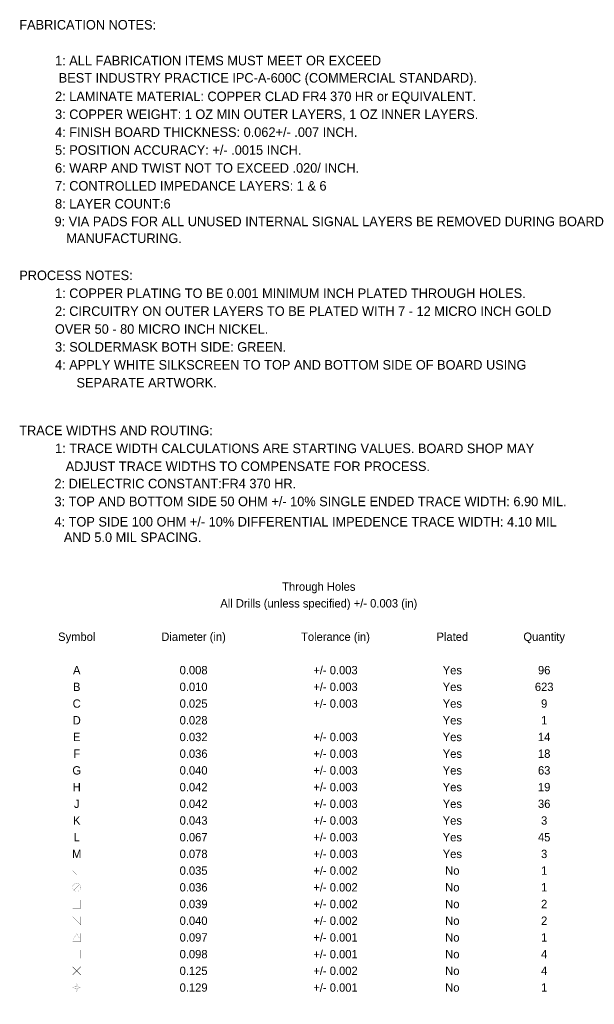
# Model space of a CAD drawing. Extents: x -0.5 to 11.3, y -1.3 to 8.4.
# Tile 11 of 11: x 6.5 to 11.3, y 0 to 8.3. Entities that reach past the tile are written whole.
import ezdxf
from ezdxf.enums import TextEntityAlignment as Align

# ---------------------------------------------------------------- set-up
doc = ezdxf.new("R2010")
doc.units = 0
doc.header["$MEASUREMENT"] = 0
doc.layers.add('DRILL_DRAWING', color=170, linetype='CONTINUOUS')
doc.layers.add('DXF_DXF_FAB_NOTES', color=170, linetype='CONTINUOUS')
doc.styles.add('VERIBEST_GERBER_0', font='VBest0.ttf')

msp = doc.modelspace()

# ---------------------------------------------------------------- linework, layer by layer
at = {"layer": 'DRILL_DRAWING', "const_width": 0.001}
for points in [[(6.635, 0.045), (6.635, 3.685), (11.325, 3.685), (11.325, 0.045)], [(6.985, 1.1305), (7.0195, 1.165), (6.985, 1.1995), (6.9505, 1.165)], [(6.9505, 0.8505), (6.9505, 0.9195), (7.0195, 0.9195), (7.0195, 0.8505)], [(6.9505, 0.7105), (7.0195, 0.7795), (7.0195, 0.7105), (6.9505, 0.7795)], [(6.9505, 0.5705), (6.9505, 0.6395), (7.0195, 0.6395), (7.0195, 0.5705)], [(6.9569, 0.5885), (7.0131, 0.5885), (6.985, 0.638)], [(6.9505, 0.4305), (6.9505, 0.4995), (7.0195, 0.4995), (7.0195, 0.4305)], [(6.952, 0.2905), (6.985, 0.3235), (7.018, 0.2905), (7.0195, 0.292), (6.9865, 0.325), (7.0195, 0.358), (7.018, 0.3595), (6.985, 0.3265), (6.952, 0.3595), (6.9505, 0.358), (6.9835, 0.325), (6.9505, 0.292)], [(6.985, 0.1505), (6.9932, 0.1768), (7.0195, 0.185), (6.9932, 0.1932), (6.985, 0.2195), (6.9768, 0.1932), (6.9505, 0.185), (6.9768, 0.1768)]]:
    msp.add_lwpolyline(points, close=True, dxfattribs=at)
for points in [[(6.635, 3.265), (11.325, 3.265)], [(6.635, 2.985), (11.325, 2.985)], [(6.951, 1.165), (7.019, 1.165)], [(6.985, 1.131), (6.985, 1.199)], [(6.961, 1.001), (7.009, 1.049)], [(6.985, 0.851), (6.985, 0.919)], [(6.951, 0.885), (7.019, 0.885)], [(6.951, 0.745), (7.019, 0.745)], [(6.9505, 0.4305), (7.0195, 0.4995)]]:
    msp.add_lwpolyline(points, dxfattribs=at)
for points in [[(6.9505, 1.025, -1), (7.0195, 1.025, -1)], [(6.9733, 0.185, -1), (6.9967, 0.185, -1)]]:
    msp.add_lwpolyline(points, format="xyb", close=True, dxfattribs=at)

# ---------------------------------------------------------------- texts
at = {"layer": 'DRILL_DRAWING', "style": 'VERIBEST_GERBER_0'}
for s, p in [('Through Holes', (9.015, 3.545)), ('All Drills (unless specified) +/- 0.003 (in)', (9.015, 3.405)), ('Symbol', (6.985, 3.125)), ('Diameter (in)', (7.965, 3.125)), ('Tolerance (in)', (9.155, 3.125)), ('Plated', (10.135, 3.125)), ('Quantity', (10.905, 3.125)), ('A', (6.985, 2.845)), ('0.008', (7.965, 2.845)), ('+/- 0.003', (9.155, 2.845)), ('Yes', (10.135, 2.845)), ('96', (10.905, 2.845)), ('B', (6.985, 2.705)), ('0.010', (7.965, 2.705)), ('+/- 0.003', (9.155, 2.705)), ('Yes', (10.135, 2.705)), ('623', (10.905, 2.705)), ('C', (6.985, 2.565)), ('0.025', (7.965, 2.565)), ('+/- 0.003', (9.155, 2.565)), ('Yes', (10.135, 2.565)), ('9', (10.905, 2.565)), ('D', (6.985, 2.425)), ('0.028', (7.965, 2.425)), ('Yes', (10.135, 2.425)), ('1', (10.905, 2.425)), ('E', (6.985, 2.285)), ('0.032', (7.965, 2.285)), ('+/- 0.003', (9.155, 2.285)), ('Yes', (10.135, 2.285)), ('14', (10.905, 2.285)), ('F', (6.985, 2.145)), ('0.036', (7.965, 2.145)), ('+/- 0.003', (9.155, 2.145)), ('Yes', (10.135, 2.145)), ('18', (10.905, 2.145)), ('G', (6.985, 2.005)), ('0.040', (7.965, 2.005)), ('+/- 0.003', (9.155, 2.005)), ('Yes', (10.135, 2.005)), ('63', (10.905, 2.005)), ('H', (6.985, 1.865)), ('0.042', (7.965, 1.865)), ('+/- 0.003', (9.155, 1.865)), ('Yes', (10.135, 1.865)), ('19', (10.905, 1.865)), ('J', (6.985, 1.725)), ('0.042', (7.965, 1.725)), ('+/- 0.003', (9.155, 1.725)), ('Yes', (10.135, 1.725)), ('36', (10.905, 1.725)), ('K', (6.985, 1.585)), ('0.043', (7.965, 1.585)), ('+/- 0.003', (9.155, 1.585)), ('Yes', (10.135, 1.585)), ('3', (10.905, 1.585)), ('+/- 0.003', (9.155, 1.445)), ('L', (6.985, 1.445)), ('0.067', (7.965, 1.445)), ('Yes', (10.135, 1.445)), ('45', (10.905, 1.445)), ('M', (6.985, 1.305)), ('0.078', (7.965, 1.305)), ('+/- 0.003', (9.155, 1.305)), ('Yes', (10.135, 1.305)), ('3', (10.905, 1.305)), ('0.035', (7.965, 1.165)), ('+/- 0.002', (9.155, 1.165)), ('No', (10.135, 1.165)), ('1', (10.905, 1.165)), ('0.036', (7.965, 1.025)), ('+/- 0.002', (9.155, 1.025)), ('No', (10.135, 1.025)), ('1', (10.905, 1.025)), ('0.039', (7.965, 0.885)), ('+/- 0.002', (9.155, 0.885)), ('No', (10.135, 0.885)), ('2', (10.905, 0.885)), ('0.040', (7.965, 0.745)), ('+/- 0.002', (9.155, 0.745)), ('No', (10.135, 0.745)), ('2', (10.905, 0.745)), ('0.097', (7.965, 0.605)), ('+/- 0.001', (9.155, 0.605)), ('No', (10.135, 0.605)), ('1', (10.905, 0.605)), ('0.098', (7.965, 0.465)), ('+/- 0.001', (9.155, 0.465)), ('No', (10.135, 0.465)), ('4', (10.905, 0.465)), ('0.125', (7.965, 0.325)), ('+/- 0.002', (9.155, 0.325)), ('No', (10.135, 0.325)), ('4', (10.905, 0.325)), ('0.129', (7.965, 0.185)), ('+/- 0.001', (9.155, 0.185)), ('No', (10.135, 0.185)), ('1', (10.905, 0.185))]:
    msp.add_text(s, height=0.07, dxfattribs=at).set_placement(p, align=Align.MIDDLE_CENTER)
at = {"layer": 'DXF_DXF_FAB_NOTES', "style": 'VERIBEST_GERBER_0'}
for s, p in [('FABRICATION NOTES:', (6.5032, 8.1898)), ('1: ALL FABRICATION ITEMS MUST MEET OR EXCEED', (6.8032, 7.8898)), ('    BEST INDUSTRY PRACTICE IPC-A-600C (COMMERCIAL STANDARD).', (6.715, 7.745)), ('2: LAMINATE MATERIAL: COPPER CLAD FR4 370 HR or EQUIVALENT.', (6.8032, 7.5898)), ('3: COPPER WEIGHT: 1 OZ MIN OUTER LAYERS, 1 OZ INNER LAYERS.', (6.8032, 7.4398)), ('4: FINISH BOARD THICKNESS: 0.062+/- .007 INCH.', (6.8032, 7.2898)), ('5: POSITION ACCURACY: +/- .0015 INCH.', (6.8032, 7.1398)), ('6: WARP AND TWIST NOT TO EXCEED .020/ INCH.', (6.8032, 6.9898)), ('7: CONTROLLED IMPEDANCE LAYERS: 1 & 6', (6.8032, 6.8398)), ('8: LAYER COUNT:6', (6.8032, 6.6898)), ('9: VIA PADS FOR ALL UNUSED INTERNAL SIGNAL LAYERS BE REMOVED DURING BOARD', (6.7986, 6.5414)), ('   MANUFACTURING.', (6.8086, 6.4004)), ('PROCESS NOTES:', (6.5032, 6.0898)), ('1: COPPER PLATING TO BE 0.001 MINIMUM INCH PLATED THROUGH HOLES.', (6.8032, 5.9398)), ('2: CIRCUITRY ON OUTER LAYERS TO BE PLATED WITH 7 - 12 MICRO INCH GOLD', (6.8032, 5.7898)), ('     OVER 50 - 80 MICRO INCH NICKEL.', (6.6532, 5.6398)), ('3: SOLDERMASK BOTH SIDE: GREEN.', (6.8032, 5.4898)), ('4: APPLY WHITE SILKSCREEN TO TOP AND BOTTOM SIDE OF BOARD USING', (6.8032, 5.3398)), (' SEPARATE ARTWORK.', (6.9532, 5.1898)), ('TRACE WIDTHS AND ROUTING:', (6.5032, 4.7898)), ('1: TRACE WIDTH CALCULATIONS ARE STARTING VALUES. BOARD SHOP MAY', (6.8032, 4.6398)), ('   ADJUST TRACE WIDTHS TO COMPENSATE FOR PROCESS.', (6.8032, 4.4898)), ('2: DIELECTRIC CONSTANT:FR4 370 HR.', (6.7982, 4.3448)), ('3: TOP AND BOTTOM SIDE 50 OHM +/- 10% SINGLE ENDED TRACE WIDTH: 6.90 MIL.', (6.7982, 4.1948)), ('4: TOP SIDE 100 OHM +/- 10% DIFFERENTIAL IMPEDENCE TRACE WIDTH: 4.10 MIL', (6.7982, 4.0248)), ('    AND 5.0 MIL SPACING.', (6.7582, 3.8948))]:
    msp.add_text(s, height=0.08, dxfattribs=at).set_placement(p, align=Align.BOTTOM_LEFT)

doc.saveas('drawing.dxf')
